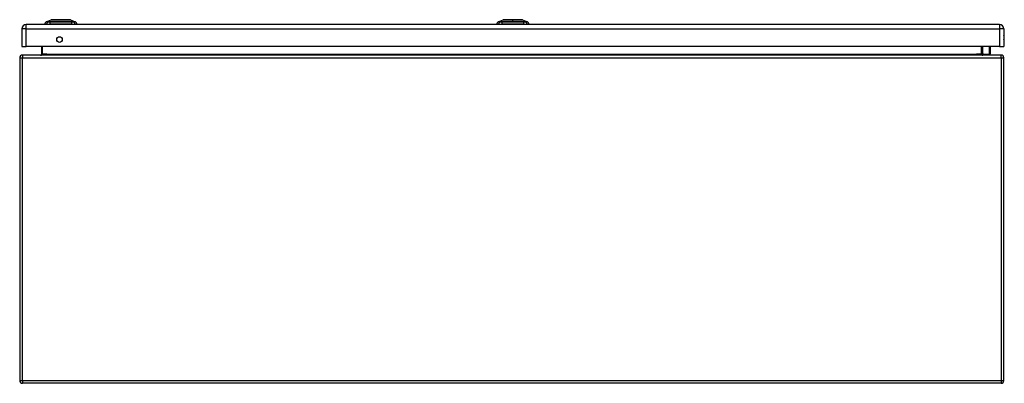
# Model space of a CAD drawing. Header units: inches. Extents: x 17 to 237, y 17 to 149.
# Tile 3 of 12: x 17 to 53, y 136 to 149. Entities that reach past the tile are written whole.
import ezdxf

# ---------------------------------------------------------------- set-up
doc = ezdxf.new("R2010")
doc.units = ezdxf.units.IN
doc.header["$MEASUREMENT"] = 0
doc.layers.add('Visible Edges(ANSI)', color=7, linetype='Continuous', lineweight=25)
doc.layers.add('Visible Tangent Edges(ANSI)', color=7, linetype='Continuous', lineweight=25)

msp = doc.modelspace()

# ---------------------------------------------------------------- linework, layer by layer
at = {"layer": 'Visible Edges(ANSI)'}
for p, q in [((52.798, 149.156), (17.202, 149.156)), ((17.943, 149.172), (17.875, 149.172)), ((17.934, 149.259), (18.108, 149.326)), ((17.943, 149.172), (18.053, 149.172)), ((18.877, 149.172), (18.053, 149.172)), ((18.066, 149.168), (18.066, 149.156)), ((18.172, 149.332), (18.758, 149.332)), ((18.822, 149.326), (18.996, 149.259)), ((18.849, 149.156), (18.849, 149.168)), ((18.877, 149.172), (18.988, 149.172)), ((19.056, 149.172), (18.988, 149.172)), ((34.478, 149.172), (34.41, 149.172)), ((34.469, 149.259), (34.643, 149.326)), ((34.478, 149.172), (34.588, 149.172)), ((35.412, 149.172), (34.588, 149.172)), ((34.601, 149.168), (34.601, 149.156)), ((34.699, 149.332), (34.929, 149.332)), ((35.071, 149.332), (35.301, 149.332)), ((35.357, 149.326), (35.531, 149.259)), ((35.4, 149.168), (35.4, 149.156)), ((35.412, 149.172), (35.523, 149.172)), ((35.591, 149.172), (35.523, 149.172)), ((17.041, 148.995), (17.041, 148.356)), ((52.959, 148.995), (52.959, 148.356)), ((17.041, 148.356), (17.202, 148.356)), ((52.862, 148.037), (17.06, 148.037)), ((52.798, 148.356), (17.202, 148.356)), ((17.759, 148.356), (17.759, 148.068)), ((52.163, 148.068), (52.163, 148.356)), ((52.208, 148.072), (52.168, 148.112)), ((52.222, 148.067), (52.438, 148.067)), ((52.449, 148.356), (52.458, 148.314)), ((52.458, 148.31), (52.458, 148.086)), ((52.798, 148.356), (52.959, 148.356)), ((16.961, 147.938), (16.961, 136.136)), ((52.961, 136.136), (52.961, 147.938)), ((52.862, 136.037), (17.06, 136.037))]:
    msp.add_line(p, q, dxfattribs=at)
at = {"layer": 'Visible Edges(ANSI)', "flags": 128}
for points in [[(18.82, 149.327), (18.82, 149.327), (18.819, 149.327), (18.816, 149.327), (18.813, 149.327), (18.81, 149.327), (18.805, 149.327), (18.799, 149.327), (18.793, 149.327), (18.786, 149.327), (18.778, 149.327), (18.77, 149.327), (18.76, 149.327), (18.75, 149.327), (18.74, 149.327), (18.728, 149.327), (18.716, 149.327), (18.704, 149.327), (18.691, 149.327), (18.677, 149.327), (18.663, 149.327), (18.648, 149.327), (18.633, 149.327), (18.617, 149.327), (18.601, 149.327), (18.585, 149.327), (18.568, 149.327), (18.551, 149.327), (18.534, 149.327), (18.517, 149.327), (18.5, 149.327), (18.483, 149.327), (18.465, 149.327), (18.448, 149.327), (18.43, 149.327), (18.413, 149.327), (18.396, 149.327), (18.379, 149.327), (18.362, 149.327), (18.345, 149.327), (18.329, 149.327), (18.313, 149.327), (18.297, 149.327), (18.282, 149.327), (18.267, 149.327), (18.253, 149.327), (18.239, 149.327), (18.226, 149.327), (18.214, 149.327), (18.202, 149.327), (18.19, 149.327), (18.18, 149.327), (18.17, 149.327), (18.16, 149.327), (18.152, 149.327), (18.144, 149.327), (18.137, 149.327), (18.131, 149.327), (18.125, 149.327), (18.121, 149.327), (18.117, 149.327), (18.114, 149.327), (18.112, 149.327), (18.11, 149.327), (18.11, 149.327)], [(35.355, 149.327), (35.355, 149.327), (35.354, 149.327), (35.351, 149.327), (35.348, 149.327), (35.345, 149.327), (35.34, 149.327), (35.335, 149.327), (35.328, 149.327), (35.321, 149.327), (35.313, 149.327), (35.305, 149.327), (35.295, 149.327), (35.285, 149.327), (35.275, 149.327), (35.263, 149.327), (35.251, 149.327), (35.239, 149.327), (35.226, 149.327), (35.212, 149.327), (35.198, 149.327), (35.183, 149.327), (35.168, 149.327), (35.152, 149.327), (35.136, 149.327), (35.12, 149.327), (35.103, 149.327), (35.087, 149.327), (35.07, 149.327), (35.052, 149.327), (35.035, 149.327), (35.018, 149.327), (35, 149.327), (34.983, 149.327), (34.966, 149.327), (34.948, 149.327), (34.931, 149.327), (34.914, 149.327), (34.897, 149.327), (34.881, 149.327), (34.864, 149.327), (34.848, 149.327), (34.833, 149.327), (34.818, 149.327), (34.803, 149.327), (34.788, 149.327), (34.775, 149.327), (34.761, 149.327), (34.749, 149.327), (34.737, 149.327), (34.725, 149.327), (34.715, 149.327), (34.705, 149.327), (34.696, 149.327), (34.687, 149.327), (34.679, 149.327), (34.672, 149.327), (34.666, 149.327), (34.66, 149.327), (34.656, 149.327), (34.652, 149.327), (34.649, 149.327), (34.647, 149.327), (34.645, 149.327), (34.645, 149.327)], [(17.759, 148.068), (17.759, 148.065), (17.759, 148.063), (17.758, 148.06), (17.757, 148.058), (17.757, 148.056), (17.756, 148.054), (17.755, 148.052), (17.753, 148.05), (17.752, 148.048), (17.751, 148.047), (17.749, 148.045), (17.748, 148.044), (17.746, 148.043), (17.745, 148.042), (17.743, 148.041), (17.742, 148.04), (17.74, 148.039), (17.738, 148.038), (17.737, 148.038), (17.735, 148.037), (17.733, 148.037), (17.731, 148.037), (17.73, 148.037), (17.728, 148.037)], [(52.194, 148.037), (52.192, 148.037), (52.19, 148.037), (52.188, 148.037), (52.187, 148.037), (52.185, 148.038), (52.183, 148.038), (52.182, 148.039), (52.18, 148.04), (52.178, 148.041), (52.177, 148.042), (52.175, 148.043), (52.174, 148.044), (52.172, 148.045), (52.171, 148.047), (52.169, 148.048), (52.168, 148.05), (52.167, 148.052), (52.166, 148.054), (52.165, 148.056), (52.164, 148.058), (52.163, 148.06), (52.163, 148.063), (52.163, 148.065), (52.163, 148.068)]]:
    msp.add_lwpolyline(points, dxfattribs=at)
at = {"layer": 'Visible Edges(ANSI)'}
msp.add_circle((18.416, 148.606), 0.102, dxfattribs=at)
for centre, radius, start, end in [((17.202, 148.995), 0.161, 90, 180), ((17.992, 149.155), 0.118, 119.7291, 172.0587), ((17.938, 149.25), 0.00984, 111.2505, 119.7291), ((18.046, 149.168), 0.0197, 0, 11.537), ((18.11, 149.322), 0.00492, 90.2088, 111.2505), ((18.172, 149.32), 0.0118, 90, 143.3493), ((18.758, 149.32), 0.0118, 36.6507, 90), ((18.82, 149.322), 0.00492, 68.7495, 89.7912), ((18.869, 149.168), 0.0197, 168.463, 180), ((18.992, 149.25), 0.00984, 60.2709, 68.7495), ((18.939, 149.155), 0.118, 7.9413, 60.2709), ((34.527, 149.155), 0.118, 119.7291, 172.0587), ((34.473, 149.25), 0.00984, 111.2505, 119.7291), ((34.581, 149.168), 0.0197, 0, 11.537), ((34.645, 149.322), 0.00492, 90.2088, 111.2505), ((34.699, 149.32), 0.0118, 90, 143.4634), ((34.929, 149.32), 0.0118, 35.8742, 90), ((35.071, 149.32), 0.0118, 90, 144.1258), ((35.301, 149.32), 0.0118, 36.5366, 90), ((35.355, 149.322), 0.00492, 68.7495, 89.7912), ((35.419, 149.168), 0.0197, 168.463, 180), ((35.527, 149.25), 0.00984, 60.2709, 68.7495), ((35.474, 149.155), 0.118, 7.9413, 60.2709), ((52.798, 148.995), 0.161, 0, 90), ((52.791, 148.679), 0.188, 333.6372, 26.3628), ((17.06, 147.938), 0.099, 90, 180), ((52.182, 148.126), 0.0197, 180, 225), ((52.222, 148.086), 0.0197, 225, 270), ((52.438, 148.086), 0.0197, 270, 0), ((52.438, 148.31), 0.0197, 0, 10.9409), ((52.862, 147.938), 0.099, 0, 90), ((17.06, 136.136), 0.099, 180, 270), ((52.862, 136.136), 0.099, 270, 0)]:
    msp.add_arc(centre, radius, start, end, dxfattribs=at)
at = {"layer": 'Visible Tangent Edges(ANSI)'}
for p, q in [((17.202, 148.995), (17.202, 149.156)), ((17.934, 149.259), (18.108, 149.326)), ((18, 149.259), (17.999, 149.259)), ((18.849, 149.168), (18.066, 149.168)), ((18.073, 149.259), (18.073, 149.259)), ((18.849, 149.168), (18.849, 149.168)), ((18.849, 149.168), (18.849, 149.156)), ((18.858, 149.259), (18.857, 149.259)), ((18.931, 149.259), (18.931, 149.259)), ((34.535, 149.259), (34.534, 149.259)), ((35.4, 149.168), (34.601, 149.168)), ((34.608, 149.259), (34.608, 149.259)), ((35, 149.327), (35, 149.326)), ((35, 149.259), (35, 149.326)), ((35.393, 149.259), (35.392, 149.259)), ((35.466, 149.259), (35.466, 149.259)), ((52.798, 149.156), (52.798, 148.995)), ((17.202, 148.995), (17.041, 148.995)), ((17.202, 148.356), (17.202, 148.995)), ((17.202, 148.995), (52.798, 148.995)), ((52.798, 148.995), (52.798, 148.356)), ((52.959, 148.995), (52.798, 148.995)), ((17.06, 148.037), (17.06, 147.938)), ((17.79, 148.068), (17.759, 148.068)), ((17.79, 148.068), (17.79, 148.356)), ((17.959, 148.068), (17.79, 148.068)), ((17.959, 148.068), (51.963, 148.068)), ((52.132, 148.068), (51.963, 148.068)), ((52.132, 148.356), (52.132, 148.068)), ((52.132, 148.068), (52.163, 148.068)), ((52.182, 148.356), (52.182, 148.108)), ((52.182, 148.108), (52.222, 148.067)), ((52.438, 148.3), (52.428, 148.356)), ((52.438, 148.067), (52.438, 148.3)), ((52.862, 147.938), (52.862, 148.037)), ((16.961, 147.938), (17.06, 147.938)), ((17.06, 147.938), (52.862, 147.938)), ((17.06, 136.136), (17.06, 147.938)), ((52.862, 147.938), (52.961, 147.938)), ((52.862, 147.938), (52.862, 136.136)), ((16.961, 136.136), (17.06, 136.136)), ((17.06, 136.136), (17.06, 136.037)), ((17.06, 136.136), (52.862, 136.136)), ((52.862, 136.136), (52.862, 136.037)), ((52.862, 136.136), (52.961, 136.136))]:
    msp.add_line(p, q, dxfattribs=at)
at = {"layer": 'Visible Tangent Edges(ANSI)', "flags": 128}
for points in [[(17.933, 149.258), (17.933, 149.258), (17.933, 149.258), (17.934, 149.258), (17.935, 149.258), (17.936, 149.258), (17.937, 149.258), (17.938, 149.258), (17.94, 149.258), (17.942, 149.258), (17.944, 149.258), (17.947, 149.258), (17.949, 149.258), (17.952, 149.258), (17.955, 149.258), (17.958, 149.258), (17.962, 149.258), (17.966, 149.258), (17.969, 149.258), (17.974, 149.258), (17.978, 149.258), (17.983, 149.258), (17.987, 149.258), (17.992, 149.258), (17.998, 149.258)], [(17.999, 149.259), (17.994, 149.259), (17.989, 149.259), (17.984, 149.259), (17.98, 149.259), (17.975, 149.259), (17.971, 149.259), (17.967, 149.259), (17.963, 149.259), (17.96, 149.259), (17.957, 149.259), (17.954, 149.259), (17.951, 149.259), (17.948, 149.259), (17.946, 149.259), (17.944, 149.259), (17.942, 149.259), (17.94, 149.259), (17.938, 149.259), (17.937, 149.259), (17.936, 149.259), (17.935, 149.259), (17.935, 149.259), (17.934, 149.259), (17.934, 149.259)], [(17.998, 149.258), (17.999, 149.258), (18.001, 149.258), (18.003, 149.258), (18.005, 149.258), (18.007, 149.258), (18.009, 149.258), (18.012, 149.258), (18.014, 149.258), (18.017, 149.258), (18.02, 149.258), (18.023, 149.258), (18.026, 149.258), (18.029, 149.258), (18.033, 149.258), (18.036, 149.258), (18.04, 149.258), (18.044, 149.258), (18.047, 149.258), (18.051, 149.258), (18.055, 149.258), (18.059, 149.258), (18.064, 149.258), (18.068, 149.258), (18.072, 149.258)], [(18.073, 149.259), (18.069, 149.259), (18.064, 149.259), (18.06, 149.259), (18.056, 149.259), (18.052, 149.259), (18.049, 149.259), (18.045, 149.259), (18.041, 149.259), (18.038, 149.259), (18.034, 149.259), (18.031, 149.259), (18.028, 149.259), (18.025, 149.259), (18.022, 149.259), (18.019, 149.259), (18.016, 149.259), (18.014, 149.259), (18.011, 149.259), (18.009, 149.259), (18.007, 149.259), (18.005, 149.259), (18.003, 149.259), (18.001, 149.259), (18, 149.259)], [(18.072, 149.258), (18.104, 149.258), (18.136, 149.258), (18.168, 149.258), (18.201, 149.258), (18.233, 149.258), (18.266, 149.258), (18.299, 149.258), (18.333, 149.258), (18.366, 149.258), (18.399, 149.258), (18.433, 149.258), (18.466, 149.258), (18.499, 149.258), (18.532, 149.258), (18.566, 149.258), (18.599, 149.258), (18.632, 149.258), (18.665, 149.258), (18.698, 149.258), (18.73, 149.258), (18.762, 149.258), (18.795, 149.258), (18.827, 149.258), (18.858, 149.258)], [(18.857, 149.259), (18.826, 149.259), (18.794, 149.259), (18.762, 149.259), (18.729, 149.259), (18.697, 149.259), (18.664, 149.259), (18.631, 149.259), (18.598, 149.259), (18.565, 149.259), (18.532, 149.259), (18.499, 149.259), (18.466, 149.259), (18.433, 149.259), (18.399, 149.259), (18.366, 149.259), (18.333, 149.259), (18.3, 149.259), (18.267, 149.259), (18.234, 149.259), (18.201, 149.259), (18.169, 149.259), (18.137, 149.259), (18.105, 149.259), (18.073, 149.259)], [(18.108, 149.326), (18.108, 149.326), (18.109, 149.326), (18.11, 149.326), (18.111, 149.326), (18.112, 149.326), (18.114, 149.326), (18.116, 149.326), (18.118, 149.326), (18.12, 149.326), (18.123, 149.326), (18.126, 149.326), (18.129, 149.326), (18.133, 149.326), (18.137, 149.326), (18.141, 149.327), (18.146, 149.327), (18.15, 149.327), (18.155, 149.327), (18.161, 149.327), (18.166, 149.327), (18.172, 149.327), (18.178, 149.327), (18.184, 149.327), (18.19, 149.327)], [(18.19, 149.327), (18.192, 149.327), (18.194, 149.327), (18.196, 149.327), (18.198, 149.327), (18.2, 149.327), (18.201, 149.327), (18.203, 149.327), (18.205, 149.327), (18.207, 149.327), (18.209, 149.327), (18.211, 149.327), (18.213, 149.327), (18.215, 149.327), (18.217, 149.327), (18.219, 149.327), (18.221, 149.327), (18.223, 149.327), (18.225, 149.327), (18.227, 149.327), (18.229, 149.327), (18.231, 149.327), (18.233, 149.327), (18.235, 149.327), (18.238, 149.327)], [(18.238, 149.327), (18.254, 149.327), (18.271, 149.327), (18.288, 149.327), (18.306, 149.327), (18.325, 149.326), (18.344, 149.326), (18.364, 149.326), (18.383, 149.326), (18.404, 149.326), (18.424, 149.326), (18.445, 149.326), (18.465, 149.326), (18.486, 149.326), (18.506, 149.326), (18.527, 149.326), (18.547, 149.326), (18.567, 149.326), (18.586, 149.326), (18.606, 149.326), (18.624, 149.327), (18.642, 149.327), (18.66, 149.327), (18.677, 149.327), (18.693, 149.327)], [(18.693, 149.327), (18.695, 149.327), (18.697, 149.327), (18.699, 149.327), (18.701, 149.327), (18.703, 149.327), (18.705, 149.327), (18.707, 149.327), (18.709, 149.327), (18.711, 149.327), (18.713, 149.327), (18.715, 149.327), (18.717, 149.327), (18.719, 149.327), (18.721, 149.327), (18.723, 149.327), (18.725, 149.327), (18.727, 149.327), (18.729, 149.327), (18.731, 149.327), (18.732, 149.327), (18.734, 149.327), (18.736, 149.327), (18.738, 149.327), (18.74, 149.327)], [(18.74, 149.327), (18.746, 149.327), (18.752, 149.327), (18.758, 149.327), (18.764, 149.327), (18.77, 149.327), (18.775, 149.327), (18.78, 149.327), (18.785, 149.327), (18.789, 149.327), (18.793, 149.326), (18.797, 149.326), (18.801, 149.326), (18.804, 149.326), (18.807, 149.326), (18.81, 149.326), (18.812, 149.326), (18.815, 149.326), (18.817, 149.326), (18.818, 149.326), (18.82, 149.326), (18.821, 149.326), (18.821, 149.326), (18.822, 149.326), (18.822, 149.326)], [(18.931, 149.259), (18.929, 149.259), (18.927, 149.259), (18.926, 149.259), (18.924, 149.259), (18.921, 149.259), (18.919, 149.259), (18.917, 149.259), (18.914, 149.259), (18.911, 149.259), (18.909, 149.259), (18.906, 149.259), (18.902, 149.259), (18.899, 149.259), (18.896, 149.259), (18.893, 149.259), (18.889, 149.259), (18.885, 149.259), (18.882, 149.259), (18.878, 149.259), (18.874, 149.259), (18.87, 149.259), (18.866, 149.259), (18.862, 149.259), (18.858, 149.259)], [(18.858, 149.258), (18.862, 149.258), (18.867, 149.258), (18.871, 149.258), (18.875, 149.258), (18.879, 149.258), (18.883, 149.258), (18.887, 149.258), (18.89, 149.258), (18.894, 149.258), (18.898, 149.258), (18.901, 149.258), (18.904, 149.258), (18.907, 149.258), (18.91, 149.258), (18.913, 149.258), (18.916, 149.258), (18.919, 149.258), (18.921, 149.258), (18.923, 149.258), (18.926, 149.258), (18.928, 149.258), (18.929, 149.258), (18.931, 149.258), (18.933, 149.258)], [(18.996, 149.259), (18.996, 149.259), (18.995, 149.259), (18.995, 149.259), (18.994, 149.259), (18.993, 149.259), (18.992, 149.259), (18.99, 149.259), (18.989, 149.259), (18.987, 149.259), (18.985, 149.259), (18.982, 149.259), (18.98, 149.259), (18.977, 149.259), (18.974, 149.259), (18.97, 149.259), (18.967, 149.259), (18.963, 149.259), (18.959, 149.259), (18.955, 149.259), (18.95, 149.259), (18.946, 149.259), (18.941, 149.259), (18.936, 149.259), (18.931, 149.259)], [(18.933, 149.258), (18.938, 149.258), (18.943, 149.258), (18.948, 149.258), (18.952, 149.258), (18.957, 149.258), (18.961, 149.258), (18.965, 149.258), (18.968, 149.258), (18.972, 149.258), (18.975, 149.258), (18.978, 149.258), (18.981, 149.258), (18.984, 149.258), (18.986, 149.258), (18.988, 149.258), (18.99, 149.258), (18.992, 149.258), (18.993, 149.258), (18.994, 149.258), (18.995, 149.258), (18.996, 149.258), (18.997, 149.258), (18.997, 149.258), (18.997, 149.258)], [(34.468, 149.258), (34.468, 149.258), (34.468, 149.258), (34.469, 149.258), (34.47, 149.258), (34.471, 149.258), (34.472, 149.258), (34.474, 149.258), (34.475, 149.258), (34.477, 149.258), (34.479, 149.258), (34.482, 149.258), (34.484, 149.258), (34.487, 149.258), (34.49, 149.258), (34.493, 149.258), (34.497, 149.258), (34.5, 149.258), (34.504, 149.258), (34.509, 149.258), (34.513, 149.258), (34.518, 149.258), (34.522, 149.258), (34.527, 149.258), (34.533, 149.258)], [(34.534, 149.259), (34.529, 149.259), (34.524, 149.259), (34.519, 149.259), (34.515, 149.259), (34.51, 149.259), (34.506, 149.259), (34.502, 149.259), (34.498, 149.259), (34.495, 149.259), (34.492, 149.259), (34.489, 149.259), (34.486, 149.259), (34.483, 149.259), (34.481, 149.259), (34.479, 149.259), (34.477, 149.259), (34.475, 149.259), (34.473, 149.259), (34.472, 149.259), (34.471, 149.259), (34.47, 149.259), (34.47, 149.259), (34.469, 149.259), (34.469, 149.259)], [(34.533, 149.258), (34.534, 149.258), (34.536, 149.258), (34.538, 149.258), (34.54, 149.258), (34.542, 149.258), (34.544, 149.258), (34.547, 149.258), (34.549, 149.258), (34.552, 149.258), (34.555, 149.258), (34.558, 149.258), (34.561, 149.258), (34.564, 149.258), (34.568, 149.258), (34.571, 149.258), (34.575, 149.258), (34.579, 149.258), (34.582, 149.258), (34.586, 149.258), (34.59, 149.258), (34.594, 149.258), (34.599, 149.258), (34.603, 149.258), (34.607, 149.258)], [(34.608, 149.259), (34.604, 149.259), (34.599, 149.259), (34.595, 149.259), (34.591, 149.259), (34.587, 149.259), (34.584, 149.259), (34.58, 149.259), (34.576, 149.259), (34.573, 149.259), (34.569, 149.259), (34.566, 149.259), (34.563, 149.259), (34.56, 149.259), (34.557, 149.259), (34.554, 149.259), (34.551, 149.259), (34.549, 149.259), (34.546, 149.259), (34.544, 149.259), (34.542, 149.259), (34.54, 149.259), (34.538, 149.259), (34.536, 149.259), (34.535, 149.259)], [(34.607, 149.258), (34.639, 149.258), (34.671, 149.258), (34.703, 149.258), (34.735, 149.258), (34.768, 149.258), (34.801, 149.258), (34.834, 149.258), (34.867, 149.258), (34.901, 149.258), (34.934, 149.258), (34.967, 149.258), (35.001, 149.258), (35.034, 149.258), (35.067, 149.258), (35.1, 149.258), (35.134, 149.258), (35.167, 149.258), (35.2, 149.258), (35.233, 149.258), (35.265, 149.258), (35.298, 149.258), (35.33, 149.258), (35.362, 149.258), (35.393, 149.258)], [(35, 149.259), (34.984, 149.259), (34.967, 149.259), (34.95, 149.259), (34.934, 149.259), (34.917, 149.259), (34.901, 149.259), (34.884, 149.259), (34.867, 149.259), (34.851, 149.259), (34.834, 149.259), (34.818, 149.259), (34.801, 149.259), (34.785, 149.259), (34.769, 149.259), (34.752, 149.259), (34.736, 149.259), (34.72, 149.259), (34.704, 149.259), (34.687, 149.259), (34.671, 149.259), (34.656, 149.259), (34.64, 149.259), (34.624, 149.259), (34.608, 149.259)], [(34.643, 149.326), (34.643, 149.326), (34.644, 149.326), (34.645, 149.326), (34.646, 149.326), (34.647, 149.326), (34.649, 149.326), (34.651, 149.326), (34.653, 149.326), (34.655, 149.326), (34.658, 149.326), (34.661, 149.326), (34.665, 149.326), (34.668, 149.326), (34.672, 149.326), (34.676, 149.327), (34.681, 149.327), (34.685, 149.327), (34.69, 149.327), (34.696, 149.327), (34.701, 149.327), (34.707, 149.327), (34.713, 149.327), (34.719, 149.327), (34.725, 149.327)], [(34.725, 149.327), (34.727, 149.327), (34.729, 149.327), (34.731, 149.327), (34.733, 149.327), (34.735, 149.327), (34.736, 149.327), (34.738, 149.327), (34.74, 149.327), (34.742, 149.327), (34.744, 149.327), (34.746, 149.327), (34.748, 149.327), (34.75, 149.327), (34.752, 149.327), (34.754, 149.327), (34.756, 149.327), (34.758, 149.327), (34.76, 149.327), (34.762, 149.327), (34.764, 149.327), (34.766, 149.327), (34.768, 149.327), (34.77, 149.327), (34.773, 149.327)], [(34.773, 149.327), (34.781, 149.327), (34.789, 149.327), (34.797, 149.327), (34.806, 149.327), (34.814, 149.327), (34.823, 149.327), (34.832, 149.327), (34.841, 149.327), (34.851, 149.327), (34.86, 149.326), (34.87, 149.326), (34.879, 149.326), (34.889, 149.326), (34.899, 149.326), (34.909, 149.326), (34.919, 149.326), (34.929, 149.326), (34.939, 149.326), (34.949, 149.326), (34.959, 149.326), (34.969, 149.326), (34.98, 149.326), (34.99, 149.326), (35, 149.326)], [(35, 149.326), (35.01, 149.326), (35.021, 149.326), (35.031, 149.326), (35.041, 149.326), (35.051, 149.326), (35.062, 149.326), (35.072, 149.326), (35.082, 149.326), (35.092, 149.326), (35.102, 149.326), (35.111, 149.326), (35.121, 149.326), (35.131, 149.326), (35.14, 149.326), (35.15, 149.327), (35.159, 149.327), (35.168, 149.327), (35.177, 149.327), (35.186, 149.327), (35.195, 149.327), (35.203, 149.327), (35.212, 149.327), (35.22, 149.327), (35.228, 149.327)], [(35.392, 149.259), (35.376, 149.259), (35.361, 149.259), (35.345, 149.259), (35.329, 149.259), (35.313, 149.259), (35.297, 149.259), (35.281, 149.259), (35.264, 149.259), (35.248, 149.259), (35.232, 149.259), (35.215, 149.259), (35.199, 149.259), (35.183, 149.259), (35.166, 149.259), (35.15, 149.259), (35.133, 149.259), (35.116, 149.259), (35.1, 149.259), (35.083, 149.259), (35.067, 149.259), (35.05, 149.259), (35.033, 149.259), (35.017, 149.259), (35, 149.259)], [(35.228, 149.327), (35.23, 149.327), (35.232, 149.327), (35.234, 149.327), (35.236, 149.327), (35.238, 149.327), (35.24, 149.327), (35.242, 149.327), (35.244, 149.327), (35.246, 149.327), (35.248, 149.327), (35.25, 149.327), (35.252, 149.327), (35.254, 149.327), (35.256, 149.327), (35.258, 149.327), (35.26, 149.327), (35.262, 149.327), (35.264, 149.327), (35.266, 149.327), (35.268, 149.327), (35.269, 149.327), (35.271, 149.327), (35.273, 149.327), (35.275, 149.327)], [(35.275, 149.327), (35.281, 149.327), (35.287, 149.327), (35.293, 149.327), (35.299, 149.327), (35.305, 149.327), (35.31, 149.327), (35.315, 149.327), (35.319, 149.327), (35.324, 149.327), (35.328, 149.326), (35.332, 149.326), (35.336, 149.326), (35.339, 149.326), (35.342, 149.326), (35.345, 149.326), (35.347, 149.326), (35.35, 149.326), (35.352, 149.326), (35.353, 149.326), (35.355, 149.326), (35.356, 149.326), (35.356, 149.326), (35.357, 149.326), (35.357, 149.326)], [(35.466, 149.259), (35.464, 149.259), (35.462, 149.259), (35.461, 149.259), (35.459, 149.259), (35.456, 149.259), (35.454, 149.259), (35.452, 149.259), (35.449, 149.259), (35.446, 149.259), (35.444, 149.259), (35.441, 149.259), (35.437, 149.259), (35.434, 149.259), (35.431, 149.259), (35.428, 149.259), (35.424, 149.259), (35.42, 149.259), (35.417, 149.259), (35.413, 149.259), (35.409, 149.259), (35.405, 149.259), (35.401, 149.259), (35.397, 149.259), (35.393, 149.259)], [(35.393, 149.258), (35.397, 149.258), (35.402, 149.258), (35.406, 149.258), (35.41, 149.258), (35.414, 149.258), (35.418, 149.258), (35.422, 149.258), (35.425, 149.258), (35.429, 149.258), (35.433, 149.258), (35.436, 149.258), (35.439, 149.258), (35.442, 149.258), (35.445, 149.258), (35.448, 149.258), (35.451, 149.258), (35.454, 149.258), (35.456, 149.258), (35.458, 149.258), (35.461, 149.258), (35.463, 149.258), (35.464, 149.258), (35.466, 149.258), (35.468, 149.258)], [(35.531, 149.259), (35.531, 149.259), (35.53, 149.259), (35.53, 149.259), (35.529, 149.259), (35.528, 149.259), (35.527, 149.259), (35.525, 149.259), (35.524, 149.259), (35.522, 149.259), (35.52, 149.259), (35.517, 149.259), (35.515, 149.259), (35.512, 149.259), (35.509, 149.259), (35.505, 149.259), (35.502, 149.259), (35.498, 149.259), (35.494, 149.259), (35.49, 149.259), (35.485, 149.259), (35.481, 149.259), (35.476, 149.259), (35.471, 149.259), (35.466, 149.259)], [(35.468, 149.258), (35.473, 149.258), (35.478, 149.258), (35.483, 149.258), (35.487, 149.258), (35.492, 149.258), (35.496, 149.258), (35.5, 149.258), (35.503, 149.258), (35.507, 149.258), (35.51, 149.258), (35.513, 149.258), (35.516, 149.258), (35.519, 149.258), (35.521, 149.258), (35.523, 149.258), (35.525, 149.258), (35.527, 149.258), (35.528, 149.258), (35.529, 149.258), (35.53, 149.258), (35.531, 149.258), (35.532, 149.258), (35.532, 149.258), (35.532, 149.258)], [(17.728, 148.037), (17.731, 148.037), (17.735, 148.037), (17.738, 148.037), (17.742, 148.037), (17.745, 148.038), (17.749, 148.038), (17.752, 148.039), (17.755, 148.04), (17.759, 148.041), (17.762, 148.042), (17.765, 148.043), (17.768, 148.044), (17.771, 148.045), (17.774, 148.047), (17.776, 148.048), (17.779, 148.05), (17.781, 148.052), (17.783, 148.054), (17.785, 148.056), (17.787, 148.058), (17.788, 148.06), (17.789, 148.063), (17.79, 148.065), (17.79, 148.068)], [(52.132, 148.068), (52.132, 148.065), (52.132, 148.063), (52.133, 148.06), (52.135, 148.058), (52.136, 148.056), (52.138, 148.054), (52.14, 148.052), (52.143, 148.05), (52.145, 148.048), (52.148, 148.047), (52.151, 148.045), (52.154, 148.044), (52.157, 148.043), (52.16, 148.042), (52.163, 148.041), (52.166, 148.04), (52.17, 148.039), (52.173, 148.038), (52.176, 148.038), (52.18, 148.037), (52.183, 148.037), (52.187, 148.037), (52.19, 148.037), (52.194, 148.037)]]:
    msp.add_lwpolyline(points, dxfattribs=at)
at = {"layer": 'Visible Tangent Edges(ANSI)'}
msp.add_arc((18.11, 149.322), 0.00492, 90.2088, 111.2505, dxfattribs=at)
for centre, major_axis, ratio, start_param, end_param in [((18.053, 149.155), (0, 0.118), 0.946806, 0.522838, 1.432195), ((18.002, 149.249), (0.00009, 0.00984), 0.948405, 0.290838, 0.531485), ((18.091, 149.155), (0, 0.118), 0.321806, 0.522838, 1.432195), ((18.074, 149.249), (-0.00003, 0.00984), 0.317047, 0.281217, 0.521863), ((18.172, 149.32), (0, 0.0118), 0.97182, 0, 0.931061), ((18.758, 149.32), (0, 0.0118), 0.97182, 5.352125, 6.283185), ((18.867, 149.168), (0, 0.0197), 0.959551, 1.369438, 1.570796), ((18.857, 149.249), (0.00003, 0.00984), 0.317047, 5.761322, 6.001968), ((18.839, 149.155), (0, 0.118), 0.321806, 4.850991, 5.760348), ((18.928, 149.249), (-0.00009, 0.00984), 0.948405, 5.751701, 5.992347), ((18.877, 149.155), (0, -0.118), 0.946806, 1.709398, 2.618755), ((34.588, 149.155), (0, 0.118), 0.946806, 0.522838, 1.432195), ((34.537, 149.249), (0.00009, 0.00984), 0.948405, 0.290838, 0.531485), ((34.626, 149.155), (0, 0.118), 0.321806, 0.522838, 1.432195), ((34.609, 149.249), (-0.00003, 0.00984), 0.317047, 0.281217, 0.521863), ((34.929, 149.32), (0, 0.0118), 0.235725, 0, 0.943868), ((35.071, 149.32), (0, 0.0118), 0.235725, 5.339318, 6.283185), ((35.392, 149.249), (0.00003, 0.00984), 0.317047, 5.761322, 6.001968), ((35.374, 149.155), (0, 0.118), 0.321806, 4.850991, 5.760348), ((35.463, 149.249), (-0.00009, 0.00984), 0.948405, 5.751701, 5.992347), ((35.412, 149.155), (0, 0.118), 0.946806, 4.850991, 5.760348), ((52.182, 148.126), (-0.0197, 0), 0.91745, 0, 1.570796), ((52.182, 148.126), (-0.0139, -0.0139), 0.852462, 0, 0.864875), ((52.438, 148.31), (0.0193, 0.0037), 0.526442, 4.610972, 6.283185), ((52.438, 148.31), (0.0197, 0), 0.533433, 4.712389, 6.283185)]:
    msp.add_ellipse(centre, major_axis=major_axis, ratio=ratio, start_param=start_param, end_param=end_param, dxfattribs=at)

doc.saveas('drawing.dxf')
